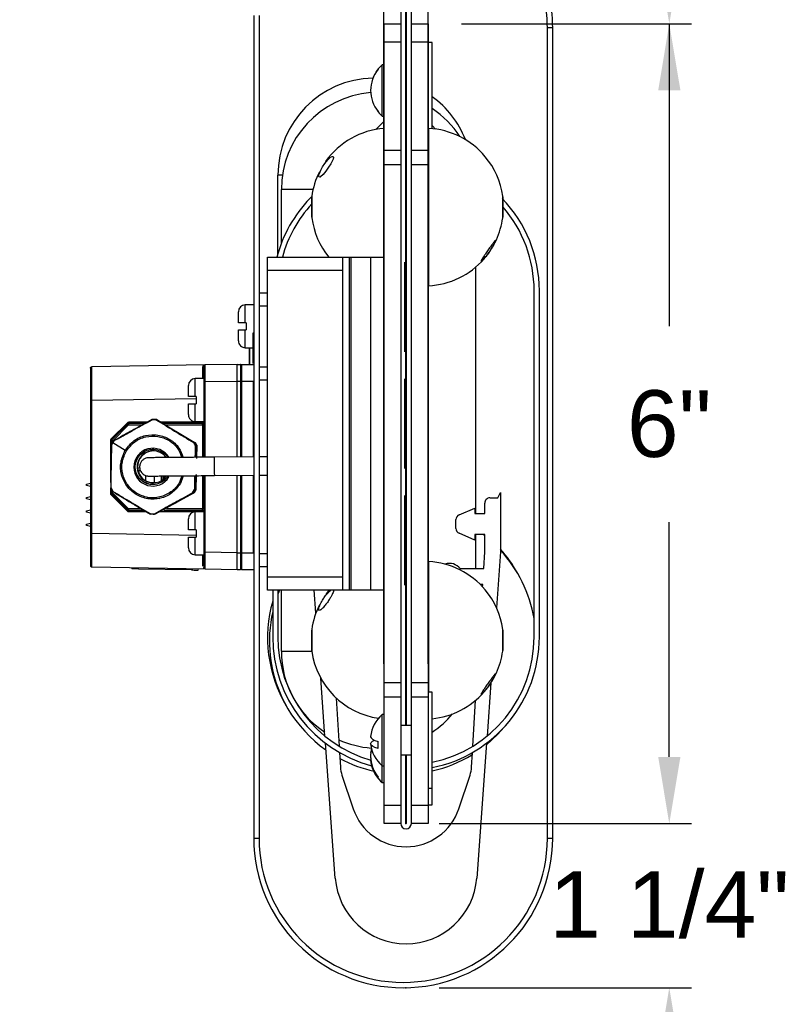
# Model space of a CAD drawing. Header units: inches. Extents: x 170 to 312, y 215 to 248.
# Tile 109 of 256: x 195.56 to 196.63, y 215.92 to 217.3. Entities that reach past the tile are written whole.
import ezdxf

# ---------------------------------------------------------------- set-up
doc = ezdxf.new("R2010")
doc.units = ezdxf.units.IN
doc.header["$LTSCALE"] = 0.25
doc.header["$MEASUREMENT"] = 0
doc.layers.add('ANNOTATIONS', color=1, linetype='Continuous')
doc.layers.add('DETAILS', color=4, linetype='Continuous')
doc.styles.add('ARIAL', font='arial.ttf', dxfattribs={"height": 0.09375})
doc.dimstyles.new('STANDARD$0', dxfattribs={"dimtxt": 0.09375, "dimasz": 0.09375, "dimexe": 0.03125, "dimexo": 0.046875, "dimgap": 0.09, "dimtad": 0, "dimtih": 1, "dimtoh": 1, "dimdec": 4, "dimzin": 0, "dimdsep": 46, "dimtxsty": 'ARIAL', "dimcen": 0.09, "dimadec": 0, "dimazin": 0, "dimtfac": 1, "dimtdec": 4, "dimtofl": 0, "dimtmove": 0, "dimatfit": 1, "dimfxl": 1, "dimtolj": 1, "dimtzin": 0, "dimarcsym": 0})

# ---------------------------------------------------------------- blocks, each defined once
blk = doc.blocks.new('*D160')
at = {"layer": 'ANNOTATIONS', "color": 0, "lineweight": -2, "transparency": 16777216}
for p, q in [((196.4687, 216.2674), (196.4687, 216.3611)), ((196.1452, 216.1736), (196.5, 216.1736)), ((196.1452, 215.9427), (196.5, 215.9427)), ((196.4687, 215.8489), (196.4687, 215.7552))]:
    blk.add_line(p, q, dxfattribs=at)
at = {"layer": 'ANNOTATIONS', "color": 0, "transparency": 16777216}
for points in [[(196.4531, 216.2674), (196.4844, 216.2674), (196.4687, 216.1736)], [(196.4531, 215.8489), (196.4844, 215.8489), (196.4687, 215.9427)]]:
    blk.add_solid(points, dxfattribs=at)
at = {"layer": 'defpoints', "color": 0, "transparency": 16777216}
for p in [(196.0983, 216.1736), (196.4687, 216.1736), (196.0983, 215.9427)]:
    blk.add_point(p, dxfattribs=at)
at = {"layer": 'ANNOTATIONS', "color": 0, "transparency": 16777216, "insert": (196.4687, 216.1066), "char_height": 0.09375, "attachment_point": 2, "style": 'ARIAL'}
blk.add_mtext('\\A1;1 1/4"', dxfattribs=at)
blk = doc.blocks.new('*D161')
at = {"layer": 'ANNOTATIONS', "color": 0, "lineweight": -2, "transparency": 16777216}
for p, q in [((196.0675, 216.3981), (196.0675, 218.0916)), ((196.1294, 216.3981), (196.1294, 218.0916)), ((195.9738, 218.0603), (195.88, 218.0603)), ((196.2232, 218.0603), (196.3169, 218.0603))]:
    blk.add_line(p, q, dxfattribs=at)
at = {"layer": 'ANNOTATIONS', "color": 0, "transparency": 16777216}
for points in [[(195.9738, 218.0759), (195.9738, 218.0447), (196.0675, 218.0603)], [(196.2232, 218.0759), (196.2232, 218.0447), (196.1294, 218.0603)]]:
    blk.add_solid(points, dxfattribs=at)
at = {"layer": 'defpoints', "color": 0, "transparency": 16777216}
for p in [(196.1294, 218.0603), (196.0675, 216.3512), (196.1294, 216.3512)]:
    blk.add_point(p, dxfattribs=at)
at = {"layer": 'ANNOTATIONS', "color": 0, "transparency": 16777216, "insert": (195.6816, 218.1088), "char_height": 0.09375, "attachment_point": 2, "style": 'ARIAL'}
blk.add_mtext('\\A1;3/8"', dxfattribs=at)
blk = doc.blocks.new('*D162')
at = {"layer": 'ANNOTATIONS', "color": 0, "lineweight": -2, "transparency": 16777216}
for p, q in [((196.1763, 217.2986), (196.5, 217.2986)), ((196.4687, 217.2049), (196.4687, 216.8731)), ((196.4687, 216.2674), (196.4687, 216.5974)), ((196.1763, 216.1736), (196.5, 216.1736))]:
    blk.add_line(p, q, dxfattribs=at)
at = {"layer": 'ANNOTATIONS', "color": 0, "transparency": 16777216}
for points in [[(196.4531, 217.2049), (196.4844, 217.2049), (196.4687, 217.2986)], [(196.4531, 216.2674), (196.4844, 216.2674), (196.4687, 216.1736)]]:
    blk.add_solid(points, dxfattribs=at)
at = {"layer": 'defpoints', "color": 0, "transparency": 16777216}
for p in [(196.1294, 217.2986), (196.4687, 217.2986), (196.1294, 216.1736)]:
    blk.add_point(p, dxfattribs=at)
at = {"layer": 'ANNOTATIONS', "color": 0, "transparency": 16777216, "insert": (196.4687, 216.7831), "char_height": 0.09375, "attachment_point": 2, "style": 'ARIAL'}
blk.add_mtext('\\A1;6"', dxfattribs=at)

msp = doc.modelspace()

# ---------------------------------------------------------------- linework, layer by layer
at = {"layer": 'ANNOTATIONS'}
msp.add_line((196.17629, 217.29863), (196.49998, 217.29863), dxfattribs=at)
msp.add_solid([(196.4531, 217.39238), (196.48435, 217.39238), (196.46873, 217.29863)], dxfattribs=at)
at = {"layer": 'DETAILS'}
for p, q in [((196.09097, 217.98016), (196.09097, 216.17363)), ((196.09829, 216.31132), (196.09829, 217.98023)), ((196.09866, 217.56113), (196.09866, 216.31132)), ((196.10597, 216.17363), (196.10597, 217.56113)), ((195.88432, 217.31019), (195.88432, 216.15285)), ((195.89182, 217.31019), (195.89182, 216.15285)), ((196.06754, 217.29863), (196.09097, 217.29863)), ((196.06754, 216.17363), (196.06754, 217.29863)), ((196.10597, 217.29863), (196.12941, 217.29863)), ((196.12941, 217.29863), (196.12941, 216.17363)), ((196.30476, 217.29277), (196.29726, 217.29277)), ((196.29726, 216.15285), (196.29726, 217.29277)), ((196.30476, 216.15285), (196.30476, 217.29277)), ((196.46873, 217.29863), (196.46873, 217.11113)), ((196.09097, 217.27272), (196.06754, 217.27272)), ((196.12941, 217.27272), (196.10597, 217.27272)), ((196.13527, 217.27226), (196.12941, 217.27226)), ((196.13527, 217.15114), (196.13527, 217.27226)), ((196.06754, 217.24088), (196.06486, 217.24088)), ((196.06486, 217.16888), (196.06486, 217.24088)), ((196.05929, 217.23477), (196.05929, 217.23517)), ((196.09866, 217.22539), (196.09829, 217.22539)), ((196.09829, 217.18437), (196.09866, 217.18437)), ((196.05929, 217.17459), (196.05929, 217.17504)), ((196.06486, 217.16888), (196.06754, 217.16888)), ((196.06754, 217.16171), (196.05621, 217.14992)), ((196.14011, 217.15057), (196.13527, 217.15561)), ((196.13018, 217.15151), (196.13018, 216.93013)), ((196.06754, 217.12103), (196.09097, 217.12103)), ((196.10597, 217.12103), (196.12941, 217.12103)), ((196.09097, 217.10006), (196.06754, 217.10006)), ((196.12941, 217.10006), (196.10597, 217.10006)), ((195.91829, 216.97505), (195.91829, 217.08574)), ((195.92468, 217.08574), (195.91829, 217.08574)), ((195.97775, 217.08299), (195.97681, 217.08281)), ((195.92319, 216.98977), (195.92319, 217.06564)), ((195.96773, 217.06564), (195.92319, 217.06564)), ((195.96595, 217.05589), (195.96321, 217.05305)), ((195.9659, 217.02655), (195.9659, 217.05508)), ((195.96597, 217.05609), (195.96597, 217.02554)), ((196.23446, 217.02554), (196.23446, 217.05609)), ((196.23453, 217.05508), (196.23453, 217.02655)), ((195.90347, 216.50175), (195.90347, 216.9705)), ((195.90347, 216.9705), (196.06754, 216.9705)), ((196.00894, 216.9705), (196.00894, 216.50175)), ((196.01832, 216.9705), (196.01832, 216.50175)), ((196.02066, 216.9705), (196.02066, 216.50175)), ((196.04879, 216.50175), (196.04879, 216.9705)), ((196.09683, 216.83702), (196.09683, 216.96337)), ((196.00894, 216.95175), (195.90347, 216.95175)), ((196.19632, 216.95621), (196.19632, 216.60969)), ((195.89182, 216.91998), (195.90347, 216.91998)), ((196.27866, 216.43613), (196.27866, 216.9232)), ((196.28597, 216.43613), (196.28597, 216.9232)), ((195.86275, 216.87817), (195.86275, 216.89354)), ((195.88432, 216.90329), (195.8725, 216.90329)), ((195.8725, 216.87817), (195.8725, 216.90329)), ((195.90347, 216.90123), (195.89182, 216.90123)), ((195.87363, 216.87817), (195.86275, 216.87817)), ((195.87363, 216.87817), (195.87363, 216.86804)), ((195.86275, 216.85267), (195.86275, 216.86804)), ((195.86275, 216.86804), (195.87363, 216.86804)), ((195.8725, 216.84292), (195.8725, 216.86804)), ((195.88338, 216.86373), (195.88432, 216.86373)), ((195.88338, 216.82082), (195.88338, 216.86373)), ((195.8725, 216.84292), (195.88338, 216.84292)), ((195.87832, 216.84292), (195.87832, 216.83792)), ((195.87832, 216.83793), (195.8785, 216.83793)), ((195.87832, 216.83792), (195.8785, 216.83792)), ((195.87832, 216.83748), (195.8785, 216.83748)), ((195.87832, 216.83748), (195.8785, 216.83748)), ((195.8785, 216.81953), (195.8785, 216.84292)), ((195.87869, 216.81953), (195.87869, 216.84292)), ((195.87832, 216.82326), (195.8785, 216.82326)), ((195.87832, 216.82282), (195.8785, 216.82282)), ((195.87832, 216.82282), (195.87832, 216.81953)), ((195.87832, 216.82282), (195.8785, 216.82282)), ((195.65463, 216.81408), (195.65463, 216.53652)), ((195.81585, 216.81874), (195.65647, 216.81596)), ((195.81396, 216.81654), (195.81405, 216.8173)), ((195.814, 216.81687), (195.814, 216.68886)), ((195.86088, 216.81953), (195.81585, 216.81874)), ((195.86088, 216.81953), (195.86557, 216.81953)), ((195.86557, 216.81953), (195.86557, 216.68928)), ((195.8665, 216.81859), (195.8665, 216.68929)), ((195.86744, 216.81953), (195.88338, 216.81953)), ((195.86744, 216.68929), (195.86744, 216.81953)), ((195.89182, 216.81612), (195.90347, 216.81612)), ((195.814, 216.79943), (195.80219, 216.79943)), ((195.80219, 216.7743), (195.80219, 216.79943)), ((195.81585, 216.79531), (195.814, 216.79531)), ((195.81585, 216.79531), (195.86088, 216.79609)), ((195.81585, 216.68887), (195.81585, 216.79531)), ((195.86088, 216.79609), (195.88338, 216.79609)), ((195.86088, 216.68924), (195.86088, 216.79609)), ((195.88338, 216.79609), (195.88338, 216.68942)), ((195.90347, 216.79736), (195.89182, 216.79736)), ((196.09683, 216.67295), (196.09683, 216.7993)), ((195.79244, 216.7743), (195.79244, 216.78968)), ((195.65463, 216.76909), (195.65647, 216.76909)), ((195.65647, 216.76909), (195.80332, 216.77165)), ((195.65647, 216.58151), (195.65647, 216.76909)), ((195.80332, 216.7743), (195.79244, 216.7743)), ((195.80332, 216.7743), (195.80332, 216.76418)), ((195.79244, 216.7488), (195.79244, 216.76418)), ((195.79244, 216.76418), (195.80332, 216.76418)), ((195.80219, 216.73905), (195.80219, 216.76418)), ((195.7423, 216.74184), (195.7412, 216.74184)), ((195.74121, 216.74184), (195.74709, 216.74173)), ((195.74684, 216.74147), (195.74143, 216.74157)), ((195.74819, 216.74173), (195.7423, 216.74184)), ((195.744, 216.74187), (195.7429, 216.74187)), ((195.74383, 216.74186), (195.74773, 216.74179)), ((195.74818, 216.74179), (195.74429, 216.74186)), ((195.74709, 216.74173), (195.7471, 216.74173)), ((195.7471, 216.74173), (195.74819, 216.74173)), ((195.74773, 216.74179), (195.74818, 216.74179)), ((195.74818, 216.74179), (195.76312, 216.73279)), ((195.74819, 216.74173), (195.80076, 216.71004)), ((195.80219, 216.73905), (195.814, 216.73905)), ((195.81216, 216.73905), (195.81216, 216.73812)), ((195.70617, 216.73702), (195.68384, 216.71468)), ((195.7071, 216.73569), (195.68477, 216.71335)), ((195.68606, 216.71203), (195.7084, 216.73436)), ((195.7084, 216.73436), (195.72757, 216.73436)), ((195.73099, 216.73624), (195.70843, 216.73624)), ((195.73441, 216.73812), (195.70882, 216.73812)), ((195.814, 216.73812), (195.75428, 216.73812)), ((195.81213, 216.73624), (195.75739, 216.73624)), ((195.7605, 216.73436), (195.814, 216.73436)), ((195.81249, 216.73628), (195.81214, 216.7362)), ((195.81216, 216.73436), (195.81216, 216.68884)), ((195.68274, 216.71203), (195.68274, 216.6532)), ((195.68606, 216.71203), (195.68274, 216.71203)), ((195.68422, 216.71203), (195.68422, 216.70719)), ((195.68444, 216.70711), (195.68747, 216.71214)), ((195.68606, 216.7098), (195.68606, 216.71203)), ((195.68757, 216.71181), (195.68612, 216.70952)), ((195.68747, 216.71214), (195.68748, 216.71215)), ((195.74252, 216.72058), (195.74244, 216.72058)), ((195.68444, 216.7071), (195.68444, 216.70711)), ((195.68612, 216.70952), (195.68477, 216.70717)), ((195.68612, 216.70952), (195.70375, 216.69868)), ((195.70367, 216.69868), (195.7039, 216.69907)), ((195.79967, 216.71004), (195.79967, 216.71003)), ((195.80076, 216.71004), (195.79967, 216.71004)), ((195.79967, 216.71003), (195.80251, 216.70489)), ((195.80362, 216.70488), (195.80076, 216.71004)), ((195.80227, 216.70918), (195.80181, 216.70918)), ((195.80181, 216.70918), (195.8037, 216.70578)), ((195.80415, 216.70578), (195.80227, 216.70918)), ((195.80251, 216.70489), (195.80252, 216.70488)), ((195.80252, 216.70488), (195.80362, 216.70488)), ((195.80362, 216.70488), (195.80331, 216.68856)), ((195.8037, 216.70578), (195.80415, 216.70578)), ((195.80403, 216.70298), (195.80372, 216.70298)), ((195.80415, 216.70578), (195.80381, 216.68726)), ((195.72117, 216.68813), (195.72129, 216.68813)), ((195.72361, 216.68692), (195.72429, 216.68692)), ((195.80367, 216.68901), (195.80357, 216.68901)), ((195.80361, 216.69101), (195.8036, 216.69101)), ((195.88432, 216.68943), (195.82876, 216.68898)), ((195.90347, 216.68959), (195.89182, 216.68949)), ((195.72409, 216.6739), (195.72271, 216.6739)), ((195.72507, 216.67019), (195.72345, 216.67019)), ((195.72345, 216.66521), (195.72345, 216.67019)), ((195.73194, 216.66335), (195.73194, 216.65604)), ((195.73677, 216.66238), (195.74822, 216.66238)), ((195.74485, 216.65323), (195.74485, 216.66238)), ((195.75393, 216.66253), (195.75393, 216.6557)), ((195.75667, 216.66255), (195.75667, 216.65752)), ((195.75814, 216.66257), (195.75814, 216.65877)), ((195.76036, 216.66258), (195.76036, 216.66113)), ((195.78516, 216.66279), (195.78098, 216.65154)), ((195.78521, 216.66279), (195.7813, 216.65193)), ((195.80283, 216.66293), (195.80246, 216.6435)), ((195.80338, 216.66439), (195.80297, 216.64263)), ((195.80297, 216.65739), (195.80307, 216.65739)), ((195.80299, 216.65814), (195.80303, 216.65814)), ((195.80303, 216.66039), (195.80304, 216.66102)), ((195.80304, 216.66102), (195.80306, 216.66152)), ((195.80305, 216.66089), (195.80304, 216.66052)), ((195.80306, 216.66114), (195.80305, 216.66089)), ((195.80306, 216.66152), (195.80307, 216.66189)), ((195.80307, 216.66127), (195.80306, 216.66114)), ((195.80307, 216.66189), (195.80308, 216.66202)), ((195.80308, 216.66114), (195.80307, 216.66127)), ((195.80307, 216.66127), (195.80307, 216.66127)), ((195.80307, 216.66052), (195.80308, 216.66089)), ((195.80308, 216.66202), (195.80309, 216.66202)), ((195.80308, 216.66089), (195.80308, 216.66114)), ((195.80308, 216.66039), (195.80309, 216.66102)), ((195.80309, 216.66189), (195.80309, 216.66202)), ((195.8031, 216.66152), (195.80309, 216.66189)), ((195.80309, 216.66102), (195.8031, 216.66152)), ((195.80314, 216.66427), (195.80318, 216.66301)), ((195.80319, 216.66376), (195.80318, 216.66426)), ((195.81216, 216.66301), (195.81216, 216.61624)), ((195.814, 216.66302), (195.814, 216.53374)), ((195.81585, 216.5553), (195.81585, 216.66304)), ((195.82897, 216.66315), (195.88432, 216.66359)), ((195.86088, 216.55451), (195.86088, 216.6634)), ((195.86557, 216.66344), (195.86557, 216.53108)), ((195.8665, 216.66345), (195.8665, 216.53201)), ((195.86744, 216.53108), (195.86744, 216.66346)), ((195.88338, 216.66359), (195.88338, 216.55451)), ((195.89182, 216.66365), (195.90347, 216.66375)), ((195.649, 216.65111), (195.65463, 216.65252)), ((195.649, 216.64905), (195.649, 216.65111)), ((195.65463, 216.64765), (195.649, 216.64905)), ((195.68274, 216.64562), (195.68274, 216.63858)), ((195.68328, 216.64571), (195.68328, 216.64572)), ((195.68612, 216.64057), (195.68328, 216.64571)), ((195.68362, 216.64564), (195.68623, 216.6409)), ((195.68422, 216.64402), (195.68422, 216.63858)), ((195.73921, 216.65323), (195.74723, 216.65323)), ((195.79821, 216.6388), (195.801, 216.64343)), ((195.80136, 216.64349), (195.79833, 216.63846)), ((195.79942, 216.63845), (195.80246, 216.6435)), ((195.80251, 216.64263), (195.8005, 216.63929)), ((195.80096, 216.63929), (195.80297, 216.64263)), ((195.80136, 216.64349), (195.80137, 216.6435)), ((195.80246, 216.6435), (195.80137, 216.6435)), ((195.80297, 216.64263), (195.80251, 216.64263)), ((195.80264, 216.64542), (195.80295, 216.64542)), ((195.649, 216.63236), (195.65463, 216.63377)), ((195.649, 216.6303), (195.649, 216.63236)), ((195.65463, 216.6289), (195.649, 216.6303)), ((195.68274, 216.63858), (195.68606, 216.63858)), ((195.68384, 216.63593), (195.70617, 216.61359)), ((195.68477, 216.63725), (195.7071, 216.61491)), ((195.68606, 216.63858), (195.68606, 216.64069)), ((195.7084, 216.61624), (195.68606, 216.63858)), ((195.68613, 216.64056), (195.68612, 216.64057)), ((195.74244, 216.63002), (195.74252, 216.63002)), ((195.75228, 216.63062), (195.74259, 216.63117)), ((195.79942, 216.63845), (195.74569, 216.60876)), ((195.78787, 216.63206), (195.78127, 216.62841)), ((195.78196, 216.62906), (195.78787, 216.63232)), ((195.79833, 216.63846), (195.79832, 216.63845)), ((195.79832, 216.63845), (195.79942, 216.63845)), ((195.80096, 216.63929), (195.79845, 216.63791)), ((195.8005, 216.63929), (195.80096, 216.63929)), ((196.09683, 216.50889), (196.09683, 216.63524)), ((196.21659, 216.63183), (196.22766, 216.63183)), ((196.22766, 216.63183), (196.23135, 216.63922)), ((196.23135, 216.63922), (196.23135, 216.5558)), ((195.649, 216.61361), (195.65463, 216.61502)), ((195.72639, 216.61624), (195.7084, 216.61624)), ((195.70843, 216.61437), (195.72952, 216.61437)), ((195.75016, 216.61147), (195.76596, 216.62021)), ((195.7581, 216.61437), (195.81213, 216.61437)), ((195.76183, 216.61767), (195.75828, 216.6157)), ((195.814, 216.61624), (195.76154, 216.61624)), ((195.77502, 216.62496), (195.77223, 216.62342)), ((195.81214, 216.6144), (195.81249, 216.61433)), ((196.17307, 216.60792), (196.19518, 216.61744)), ((196.19518, 216.61744), (196.19518, 216.60969)), ((196.2092, 216.60969), (196.2092, 216.62445)), ((195.649, 216.61155), (195.649, 216.61361)), ((195.65463, 216.61015), (195.649, 216.61155)), ((195.70882, 216.61249), (195.73266, 216.61249)), ((195.73871, 216.60887), (195.7387, 216.60887)), ((195.74459, 216.60876), (195.73871, 216.60887)), ((195.73894, 216.60913), (195.74435, 216.60903)), ((195.7429, 216.60874), (195.744, 216.60874)), ((195.74569, 216.60876), (195.74459, 216.60876)), ((195.74568, 216.60874), (195.74523, 216.60874)), ((195.75246, 216.61249), (195.814, 216.61249)), ((195.79244, 216.5868), (195.79244, 216.60218)), ((195.814, 216.61193), (195.80219, 216.61193)), ((195.80219, 216.5868), (195.80219, 216.61193)), ((195.81216, 216.61249), (195.81216, 216.61193)), ((196.1686, 216.58871), (196.1686, 216.60114)), ((196.19518, 216.60969), (196.2092, 216.60969)), ((195.649, 216.59486), (195.65463, 216.59627)), ((195.649, 216.5928), (195.649, 216.59486)), ((195.65463, 216.5914), (195.649, 216.5928)), ((195.80332, 216.5868), (195.79244, 216.5868)), ((195.80332, 216.5868), (195.80332, 216.57668)), ((195.65647, 216.58151), (195.65463, 216.58151)), ((195.80332, 216.57895), (195.65647, 216.58151)), ((195.79244, 216.5613), (195.79244, 216.57668)), ((195.79244, 216.57668), (195.80332, 216.57668)), ((195.80219, 216.55155), (195.80219, 216.57668)), ((196.19518, 216.57241), (196.17307, 216.58193)), ((196.2092, 216.58016), (196.19518, 216.58016)), ((196.19518, 216.58016), (196.19518, 216.57241)), ((196.19632, 216.58016), (196.19632, 216.53218)), ((196.2092, 216.57828), (196.20676, 216.58016)), ((196.2092, 216.5558), (196.2092, 216.58016)), ((195.80219, 216.55155), (195.814, 216.55155)), ((195.81585, 216.5553), (195.814, 216.5553)), ((195.86088, 216.55451), (195.81585, 216.5553)), ((195.86088, 216.55451), (195.88338, 216.55451)), ((195.89182, 216.55361), (195.90347, 216.55361)), ((196.20776, 216.53218), (196.2092, 216.5558)), ((196.23135, 216.5558), (196.22562, 216.47726)), ((195.65647, 216.53465), (195.81585, 216.53186)), ((195.71271, 216.53366), (195.71268, 216.53179)), ((195.72205, 216.53163), (195.71268, 216.53179)), ((195.72205, 216.53163), (195.72209, 216.5335)), ((195.79704, 216.53032), (195.72205, 216.53163)), ((195.79707, 216.53219), (195.79704, 216.53032)), ((195.80642, 216.53015), (195.80645, 216.53203)), ((195.81585, 216.53186), (195.86088, 216.53108)), ((195.86088, 216.53108), (195.86557, 216.53108)), ((195.86744, 216.53108), (195.88338, 216.53108)), ((195.90347, 216.53487), (195.89182, 216.53487)), ((196.13018, 216.54213), (196.13018, 216.3582)), ((196.17451, 216.53218), (196.20776, 216.53218)), ((195.90347, 216.5205), (196.00894, 216.5205)), ((196.20641, 216.51003), (196.20287, 216.51003)), ((196.20619, 216.50658), (196.20641, 216.51003)), ((196.06754, 216.50175), (195.90347, 216.50175)), ((195.91097, 216.50175), (195.91097, 216.43613)), ((195.91829, 216.50175), (195.91829, 216.43613)), ((195.92319, 216.41603), (195.92319, 216.50175)), ((195.97185, 216.47008), (195.96954, 216.50175)), ((195.99004, 216.50175), (195.98556, 216.4959)), ((195.97775, 216.47361), (195.97681, 216.47343)), ((195.9659, 216.41718), (195.9659, 216.4457)), ((195.96597, 216.44672), (195.96597, 216.41617)), ((196.23446, 216.41617), (196.23446, 216.44672)), ((196.23453, 216.4457), (196.23453, 216.41718)), ((195.92319, 216.41603), (195.96599, 216.41603)), ((195.98451, 216.29656), (195.97856, 216.37812)), ((196.06754, 216.37219), (196.09097, 216.37219)), ((196.10597, 216.37219), (196.12941, 216.37219)), ((196.2179, 216.37144), (196.21244, 216.29656)), ((196.09097, 216.35123), (196.06754, 216.35123)), ((196.12941, 216.35123), (196.10597, 216.35123)), ((196.13527, 216.3582), (196.12941, 216.3582)), ((196.13527, 216.2), (196.13527, 216.3582)), ((196.00032, 216.3502), (196.00446, 216.28241)), ((196.19249, 216.28241), (196.19643, 216.34693)), ((196.06754, 216.32682), (196.06486, 216.32682)), ((196.06486, 216.23138), (196.06486, 216.32682)), ((196.10597, 216.31132), (196.09097, 216.31132)), ((195.99908, 216.09678), (195.98523, 216.28669)), ((196.05929, 216.27922), (196.05929, 216.28909)), ((196.21172, 216.28669), (196.19787, 216.09678)), ((196.005, 216.27359), (196.00625, 216.25311)), ((196.04868, 216.27244), (196.04887, 216.27244)), ((196.09097, 216.27031), (196.10597, 216.27031)), ((196.09829, 216.17363), (196.09829, 216.27031)), ((196.09866, 216.27031), (196.09866, 216.17363)), ((196.1907, 216.25311), (196.19195, 216.27359)), ((196.04887, 216.26232), (196.04868, 216.26232)), ((196.06486, 216.25482), (196.06754, 216.25482)), ((196.00844, 216.24181), (196.02424, 216.1944)), ((196.09829, 216.24687), (196.09866, 216.24687)), ((196.17271, 216.1944), (196.18851, 216.24181)), ((196.05929, 216.23709), (196.05929, 216.23898)), ((196.06486, 216.23138), (196.06754, 216.23138)), ((196.12941, 216.22343), (196.13527, 216.22343)), ((196.06754, 216.19954), (196.09097, 216.19954)), ((196.10597, 216.19954), (196.12941, 216.19954)), ((196.12941, 216.2), (196.13527, 216.2)), ((196.09097, 216.17363), (196.06754, 216.17363)), ((196.12941, 216.17363), (196.10597, 216.17363)), ((195.88432, 216.15285), (195.89182, 216.15285)), ((196.29726, 216.15285), (196.30476, 216.15285))]:
    msp.add_line(p, q, dxfattribs=at)
at = {"layer": 'DETAILS', "flags": 128}
for points in [[(195.9764, 217.08273), (195.97583, 217.08384), (195.9761, 217.08608), (195.97709, 217.08913), (195.97877, 217.09291), (195.98121, 217.09738), (195.98446, 217.10233), (195.98839, 217.10717), (195.9924, 217.11085), (195.9948, 217.11212), (195.9961, 217.11194), (195.99648, 217.11047), (195.99594, 217.10819), (195.99468, 217.10524), (195.99264, 217.10148), (195.9897, 217.09683), (195.98592, 217.09154), (195.98185, 217.0866), (195.97845, 217.08342), (195.97775, 217.08299)], [(195.86088, 216.79609), (195.86088, 216.80085), (195.86088, 216.80529), (195.86088, 216.81266), (195.86088, 216.81765), (195.86088, 216.81904), (195.86088, 216.81953)], [(195.79704, 216.53032), (195.79887, 216.53028), (195.80063, 216.53025), (195.80225, 216.53022), (195.80367, 216.5302), (195.80484, 216.53018), (195.8057, 216.53016), (195.80624, 216.53016), (195.80642, 216.53015)], [(195.92041, 216.50175), (195.91861, 216.49721), (195.91829, 216.49635)], [(196.21156, 216.28455), (196.22729, 216.29877), (196.24103, 216.31433)], [(196.0487, 216.29601), (196.04868, 216.29575), (196.04937, 216.29396), (196.05141, 216.29222), (196.05475, 216.29058), (196.05929, 216.28909)], [(196.05929, 216.27922), (196.05475, 216.28071), (196.05141, 216.28235), (196.04937, 216.28409), (196.04868, 216.28588), (196.04937, 216.28767), (196.05141, 216.28942), (196.05417, 216.29082)], [(196.05006, 216.27981), (196.04936, 216.27685), (196.04868, 216.27244)]]:
    msp.add_lwpolyline(points, dxfattribs=at)
at = {"layer": 'DETAILS'}
for centre, radius, start, end in [((196.10975, 217.29276), 0.19501, 0.00048, 30.21388), ((196.10977, 217.29277), 0.18749, 359.99955, 30.21508), ((196.096, 217.20491), 0.04758, 130.88677, 140.50293), ((196.09604, 217.2049), 0.04735, 140.89996, 219.10004), ((196.09604, 217.20486), 0.04735, 140.89996, 219.10004), ((196.09598, 217.20492), 0.04755, 140.49335, 147.27292), ((196.05485, 217.08573), 0.13657, 91.15375, 179.99916), ((196.05976, 217.06564), 0.13656, 94.61439, 180.00043), ((196.05484, 217.08573), 0.13658, 21.48398, 53.92059), ((196.096, 217.20485), 0.04758, 219.49707, 229.11323), ((196.05977, 217.06565), 0.13655, 32.94877, 56.43075), ((196.07566, 217.0409), 0.11073, 94.10845, 144.66513), ((196.13015, 217.15077), 0.000738, 87.15275, 174.85981), ((196.12477, 217.0409), 0.11073, 39.70455, 87.19948), ((196.12477, 217.04091), 0.11074, 7.88169, 39.70124), ((196.07582, 217.04086), 0.11089, 153.40208, 172.10425), ((196.09848, 216.9232), 0.1875, 136.1692, 165.38552), ((196.09849, 216.92319), 0.1802, 137.37044, 164.77765), ((195.97329, 217.05508), 0.00739, 172.1198, 179.99426), ((196.09848, 216.9232), 0.1875, 359.99995, 43.83097), ((196.22714, 217.05508), 0.00739, 0.00495, 7.87634), ((196.09847, 216.9232), 0.18019, 0.00027, 40.96889), ((195.97329, 217.02655), 0.00739, 179.99209, 187.8802), ((196.07564, 217.04072), 0.11071, 187.88137, 219.36141), ((196.12478, 217.04072), 0.11072, 318.99676, 352.11943), ((196.22714, 217.02655), 0.00739, 352.12366, 0.00869), ((196.12477, 217.04072), 0.11073, 272.80045, 318.99876), ((196.13015, 216.93087), 0.000741, 185.3872, 272.60024), ((195.87251, 216.89354), 0.00975, 90.00737, 179.99433), ((195.8725, 216.85267), 0.00975, 179.99836, 270.01029), ((195.80219, 216.78968), 0.00975, 90.00745, 179.99433), ((195.80219, 216.7488), 0.00975, 179.99836, 270.01021), ((195.70882, 216.73437), 0.00375, 89.99429, 135.00741), ((195.3598, 216.3945), 0.48712, 44.48925, 44.67934), ((195.70843, 216.73437), 0.00187, 89.88428, 135.11741), ((195.73418, 216.76081), 0.03693, 222.85524, 225.72819), ((195.73521, 216.73483), 0.02682, 176.9966, 181.00296), ((195.68187, 216.73765), 0.02696, 357.00624, 0.99519), ((195.78514, 216.73765), 0.02703, 357.01123, 0.9902), ((195.68649, 216.71203), 0.00375, 135.00491, 180.01038), ((195.61929, 216.64989), 0.09145, 44.10347, 45.10394), ((195.6861, 216.71202), 0.00188, 135.06827, 179.97489), ((195.71209, 216.73868), 0.03725, 222.82884, 225.67858), ((195.7423, 216.67492), 0.02661, 30.58702, 329.02663), ((195.74288, 216.67531), 0.02249, 35.95474, 148.92865), ((195.74356, 216.67531), 0.0225, 90.00166, 148.92786), ((195.74288, 216.6753), 0.0225, 148.91463, 325.2677), ((195.74358, 216.67531), 0.02251, 148.97826, 269.93535), ((196.07714, 216.67808), 0.24861, 177.48613, 183.44295), ((195.68649, 216.63858), 0.00375, 179.98962, 224.99509), ((195.61929, 216.70071), 0.09145, 314.89606, 315.89653), ((195.6861, 216.63858), 0.00188, 180.02511, 224.93173), ((195.71209, 216.61193), 0.03725, 134.32142, 137.17116), ((196.21658, 216.62445), 0.00738, 89.98867, 180.00727), ((195.50195, 216.816), 0.28754, 315.25608, 315.57811), ((195.73418, 216.5898), 0.03693, 134.27181, 137.14476), ((195.70843, 216.61624), 0.00187, 224.98403, 270.02352), ((195.73521, 216.61577), 0.02682, 178.99704, 183.0034), ((195.68187, 216.61296), 0.02696, 359.00481, 2.99376), ((195.78514, 216.61296), 0.02703, 359.0098, 2.98877), ((195.70882, 216.61624), 0.00375, 224.99259, 270.00571), ((195.80219, 216.60218), 0.00975, 90.00745, 179.99433), ((196.17598, 216.60114), 0.00738, 113.28427, 180.00479), ((196.17598, 216.58871), 0.00738, 179.99521, 246.71573), ((195.80219, 216.5613), 0.00975, 180.00567, 269.99255), ((196.09119, 216.43491), 0.18759, 29.09199, 41.65278), ((196.09384, 216.43048), 0.18749, 9.68296, 42.82728), ((196.13015, 216.54139), 0.000738, 87.15275, 174.85981), ((196.12478, 216.43155), 0.11072, 39.70068, 87.20336), ((196.15975, 216.52111), 0.01845, 36.86288, 109.78063), ((196.12477, 216.43153), 0.11074, 7.88169, 39.70124), ((196.09126, 216.43497), 0.1875, 164.04908, 210.67164), ((196.07582, 216.43148), 0.11089, 153.40208, 172.10425), ((196.09383, 216.43048), 0.1875, 167.22562, 186.3209), ((196.09847, 216.43613), 0.1875, 179.9993, 255.06341), ((196.09847, 216.43613), 0.18019, 179.99992, 254.00309), ((195.97329, 216.4457), 0.00739, 172.1198, 179.99426), ((196.09847, 216.43613), 0.18019, 281.78391, 359.99965), ((196.09848, 216.43613), 0.1875, 281.31759, 0.00037), ((196.22714, 216.4457), 0.00739, 0.00495, 7.87634), ((196.09384, 216.43048), 0.1875, 186.32122, 234.86445), ((196.05976, 216.41603), 0.13657, 179.99999, 236.35243), ((195.97329, 216.41718), 0.00739, 180.00574, 187.8802), ((196.07565, 216.43135), 0.11073, 187.8811, 261.78551), ((196.12479, 216.43134), 0.11072, 318.99654, 352.12097), ((196.22714, 216.41718), 0.00739, 352.12366, 359.99505), ((196.12478, 216.43134), 0.11072, 275.43771, 318.99977), ((196.09604, 216.29081), 0.04763, 130.8979, 173.7372), ((196.05993, 216.41584), 0.1363, 303.55429, 319.76386), ((196.05976, 216.41604), 0.13657, 245.86161, 265.7736), ((196.09604, 216.29082), 0.04763, 186.2628, 229.1021), ((196.09461, 216.26832), 0.04592, 165.51446, 219.72014), ((196.09383, 216.4305), 0.18752, 282.76889, 301.48571), ((196.09384, 216.43049), 0.18751, 241.90132, 257.66794), ((196.09466, 216.26647), 0.04598, 178.94144, 219.70245), ((196.09603, 216.26737), 0.04761, 186.09752, 214.82569), ((196.05044, 216.25581), 0.04427, 183.49576, 198.43322), ((196.09602, 216.26737), 0.04761, 214.81738, 229.10574), ((196.14651, 216.25581), 0.04427, 341.56681, 356.50414), ((196.09847, 216.21914), 0.07825, 198.42977, 341.57023), ((196.09847, 216.17363), 0.0075, 180.00555, 359.99445), ((196.09847, 216.17363), 0.000188, 180.28867, 359.71133), ((196.09454, 216.15285), 0.21022, 180.00004, 359.99996), ((196.09454, 216.15285), 0.20272, 180.0004, 359.9996), ((196.09847, 216.10403), 0.09966, 184.17279, 355.82721)]:
    msp.add_arc(centre, radius, start, end, dxfattribs=at)
for points, knots in [([(196.20939, 216.9693), (196.20907, 216.96892), (196.20797, 216.96759), (196.20626, 216.96623), (196.20499, 216.96422), (196.20351, 216.96461), (196.20482, 216.96634), (196.20563, 216.96822), (196.20786, 216.97147), (196.21061, 216.97561), (196.21421, 216.98075), (196.21783, 216.98588), (196.22126, 216.99044), (196.22283, 216.99243), (196.22464, 216.99429), (196.22449, 216.99243), (196.22359, 216.99095), (196.22219, 216.98794), (196.21999, 216.98423), (196.21707, 216.97956), (196.21352, 216.97443), (196.21077, 216.97102), (196.20939, 216.9693)], [0, 0, 0, 0, 0.02044, 0.0709722, 0.0962272, 0.1035978, 0.1222214, 0.155655, 0.2059109, 0.2761618, 0.3656953, 0.462852, 0.5436861, 0.5823731, 0.5993036, 0.6099957, 0.6377469, 0.6814707, 0.7416919, 0.8185782, 0.908632, 1, 1, 1, 1]), ([(195.65463, 216.81408), (195.65466, 216.81433), (195.65471, 216.81481), (195.65514, 216.81543), (195.65574, 216.81586), (195.65623, 216.81593), (195.65647, 216.81596)], [0, 0, 0, 0, 0.2497584, 0.500094, 0.750049, 1, 1, 1, 1]), ([(195.65647, 216.76909), (195.65647, 216.77226), (195.65646, 216.7784), (195.65646, 216.78944), (195.65646, 216.80064), (195.65646, 216.8098), (195.65646, 216.81438), (195.65647, 216.81563), (195.65647, 216.81596)], [0, 0, 0, 0, 0.2030416, 0.3926397, 0.7071344, 0.9197141, 0.9791959, 1, 1, 1, 1]), ([(195.81475, 216.81833), (195.81425, 216.81821), (195.81274, 216.81783), (195.8124, 216.81621), (195.81217, 216.81513)], [0, 0, 0, 0, 0.3323525, 1, 1, 1, 1]), ([(195.81217, 216.81513), (195.81229, 216.81514), (195.81253, 216.81516), (195.81298, 216.81531), (195.81347, 216.81564), (195.81382, 216.81611), (195.81398, 216.81653), (195.814, 216.81676), (195.814, 216.81687)], [0, 0, 0, 0, 0.1299848, 0.2585105, 0.5119254, 0.7584871, 0.8794088, 1, 1, 1, 1]), ([(195.81217, 216.81513), (195.81217, 216.81277), (195.81218, 216.80753), (195.81218, 216.8023), (195.81217, 216.79943)], [0, 0, 0, 0, 0.4518154, 1, 1, 1, 1]), ([(195.81585, 216.81874), (195.8156, 216.81871), (195.81512, 216.81865), (195.81451, 216.81821), (195.81409, 216.8176), (195.81403, 216.81711), (195.814, 216.81687)], [0, 0, 0, 0, 0.2499843, 0.5003255, 0.750201, 1, 1, 1, 1]), ([(195.81585, 216.79531), (195.81584, 216.79689), (195.81584, 216.79996), (195.81583, 216.80548), (195.81583, 216.81108), (195.81584, 216.81566), (195.81583, 216.81795), (195.81584, 216.81858), (195.81585, 216.81874)], [0, 0, 0, 0, 0.2030038, 0.3926392, 0.7070959, 0.9197127, 0.9791947, 1, 1, 1, 1]), ([(195.8665, 216.81859), (195.86649, 216.81871), (195.86646, 216.81896), (195.86625, 216.81927), (195.86593, 216.81948), (195.86569, 216.81951), (195.86557, 216.81953)], [0, 0, 0, 0, 0.25013926, 0.50028425, 0.74992895, 1, 1, 1, 1]), ([(195.8665, 216.81859), (195.86652, 216.81871), (195.86655, 216.81896), (195.86676, 216.81927), (195.86707, 216.81948), (195.86732, 216.81951), (195.86744, 216.81953)], [0, 0, 0, 0, 0.25013926, 0.50028425, 0.74992895, 1, 1, 1, 1]), ([(195.86814, 216.80613), (195.86808, 216.80618), (195.86761, 216.80651), (195.86701, 216.80653), (195.8665, 216.80655)], [0, 0, 0, 0, 0.1445336, 1, 1, 1, 1]), ([(195.7412, 216.74184), (195.73681, 216.73944), (195.72781, 216.7345), (195.71422, 216.72701), (195.70071, 216.71952), (195.69181, 216.71456), (195.68748, 216.71215)], [0, 0, 0, 0, 0.2447789, 0.5018827, 0.7579577, 1, 1, 1, 1]), ([(195.68757, 216.71181), (195.6919, 216.71424), (195.7008, 216.71925), (195.71434, 216.72678), (195.72797, 216.73426), (195.73701, 216.73918), (195.74143, 216.74157)], [0, 0, 0, 0, 0.2421305, 0.4981336, 0.7551624, 1, 1, 1, 1]), ([(195.74143, 216.74157), (195.7414, 216.74162), (195.74137, 216.74169), (195.7413, 216.7418), (195.74124, 216.74183), (195.74121, 216.74184)], [0, 0, 0, 0, 0.4416263, 0.7313832, 1, 1, 1, 1]), ([(195.74709, 216.74173), (195.74705, 216.74172), (195.74699, 216.74169), (195.74691, 216.74159), (195.74687, 216.74152), (195.74684, 216.74147)], [0, 0, 0, 0, 0.2844241, 0.5700346, 1, 1, 1, 1]), ([(195.74684, 216.74147), (195.75109, 216.73891), (195.75985, 216.73364), (195.77312, 216.72564), (195.78643, 216.71761), (195.79524, 216.7123), (195.79954, 216.7097)], [0, 0, 0, 0, 0.2421795, 0.4982065, 0.7552079, 1, 1, 1, 1]), ([(195.79967, 216.71004), (195.79537, 216.71261), (195.78656, 216.71788), (195.77326, 216.72587), (195.76004, 216.73387), (195.75133, 216.73916), (195.7471, 216.74173)], [0, 0, 0, 0, 0.2447794, 0.5018951, 0.7579603, 1, 1, 1, 1]), ([(195.81213, 216.73624), (195.81237, 216.73627), (195.81287, 216.73633), (195.81349, 216.73676), (195.81392, 216.73738), (195.81398, 216.73787), (195.814, 216.73812)], [0, 0, 0, 0, 0.2501053, 0.500127, 0.7498155, 1, 1, 1, 1]), ([(195.81216, 216.73436), (195.81216, 216.7346), (195.81216, 216.73494), (195.81216, 216.73538), (195.81215, 216.73571), (195.81214, 216.73597), (195.81214, 216.73616), (195.81213, 216.73622), (195.81213, 216.73624)], [0, 0, 0, 0, 0.3726021, 0.5490545, 0.7067448, 0.8982667, 0.9706149, 1, 1, 1, 1]), ([(195.68747, 216.71214), (195.68746, 216.71211), (195.68745, 216.71204), (195.6875, 216.71193), (195.68754, 216.71185), (195.68757, 216.71181)], [0, 0, 0, 0, 0.2763524, 0.5666691, 1, 1, 1, 1]), ([(195.7039, 216.69907), (195.70759, 216.70375), (195.71497, 216.71313), (195.73178, 216.72046), (195.74985, 216.72119), (195.76671, 216.71481), (195.77971, 216.70339), (195.78348, 216.69321), (195.78518, 216.68862)], [0, 0, 0, 0, 0.1717873, 0.343566, 0.5153406, 0.6871179, 0.8589018, 1, 1, 1, 1]), ([(195.70547, 216.69808), (195.709, 216.70258), (195.71608, 216.71156), (195.73219, 216.71859), (195.7495, 216.7193), (195.76566, 216.71317), (195.77801, 216.70238), (195.78157, 216.69282), (195.78313, 216.68861)], [0, 0, 0, 0, 0.1728071, 0.3456079, 0.5184055, 0.6912106, 0.8640184, 1, 1, 1, 1]), ([(195.74096, 216.71969), (195.74381, 216.72034), (195.74674, 216.721), (195.74941, 216.72003), (195.74949, 216.72)], [0, 0, 0, 0, 0.9737108, 1, 1, 1, 1]), ([(195.68444, 216.7071), (195.68431, 216.70212), (195.68404, 216.69189), (195.68371, 216.67641), (195.68346, 216.66093), (195.68334, 216.6507), (195.68328, 216.64572)], [0, 0, 0, 0, 0.2434439, 0.5000263, 0.756615, 1, 1, 1, 1]), ([(195.68362, 216.64564), (195.68366, 216.65063), (195.68373, 216.66089), (195.68397, 216.67641), (195.68432, 216.69193), (195.68462, 216.70218), (195.68477, 216.70717)], [0, 0, 0, 0, 0.243439, 0.4999655, 0.7564706, 1, 1, 1, 1]), ([(195.68477, 216.70717), (195.68472, 216.70718), (195.68464, 216.70718), (195.68452, 216.70717), (195.68447, 216.70713), (195.68444, 216.70711)], [0, 0, 0, 0, 0.4412874, 0.7298131, 1, 1, 1, 1]), ([(195.78098, 216.65154), (195.7773, 216.64686), (195.76995, 216.63752), (195.7532, 216.63017), (195.73524, 216.6294), (195.71827, 216.63564), (195.70495, 216.64787), (195.6974, 216.6642), (195.69626, 216.68245), (195.7012, 216.69327), (195.70367, 216.69868)], [0, 0, 0, 0, 0.1250005, 0.2499948, 0.3749859, 0.4999767, 0.6249776, 0.7499856, 0.8749978, 1, 1, 1, 1]), ([(195.78316, 216.66277), (195.78211, 216.65925), (195.77942, 216.65026), (195.76833, 216.63926), (195.75274, 216.63196), (195.73532, 216.63134), (195.71906, 216.63738), (195.7063, 216.64922), (195.69915, 216.66497), (195.69819, 216.68253), (195.70303, 216.69289), (195.70546, 216.69807)], [0, 0, 0, 0, 0.0746334, 0.1903006, 0.3059671, 0.4216294, 0.5372917, 0.652964, 0.768639, 0.8843204, 1, 1, 1, 1]), ([(195.7039, 216.69907), (195.70394, 216.69904), (195.70408, 216.69894), (195.70441, 216.69874), (195.70489, 216.69844), (195.70526, 216.69821), (195.70547, 216.69808)], [0, 0, 0, 0, 0.0718201, 0.2868688, 0.612697, 1, 1, 1, 1]), ([(195.72117, 216.68813), (195.72317, 216.69073), (195.72719, 216.69593), (195.73641, 216.70004), (195.74641, 216.70053), (195.75553, 216.69695), (195.76146, 216.69248), (195.76293, 216.68908), (195.76311, 216.68866)], [0, 0, 0, 0, 0.1945628, 0.3891112, 0.5836573, 0.7782092, 0.9727739, 1, 1, 1, 1]), ([(195.72129, 216.68813), (195.72329, 216.69069), (195.72729, 216.69581), (195.73531, 216.69981), (195.74058, 216.69973), (195.74259, 216.6997)], [0, 0, 0, 0, 0.38176687, 0.76351764, 1, 1, 1, 1]), ([(195.79954, 216.7097), (195.79957, 216.70975), (195.79962, 216.70982), (195.79968, 216.70993), (195.79968, 216.71), (195.79967, 216.71003)], [0, 0, 0, 0, 0.438145, 0.7289941, 1, 1, 1, 1]), ([(195.79954, 216.7097), (195.8, 216.70893), (195.80092, 216.70737), (195.80175, 216.70577), (195.80216, 216.70497)], [0, 0, 0, 0, 0.4999096, 1, 1, 1, 1]), ([(195.80216, 216.70497), (195.80205, 216.69997), (195.80193, 216.69484), (195.80183, 216.6897), (195.80183, 216.68956)], [0, 0, 0, 0, 0.9726961, 1, 1, 1, 1]), ([(195.80212, 216.68876), (195.80213, 216.68916), (195.80224, 216.69453), (195.80239, 216.6999), (195.80252, 216.70488)], [0, 0, 0, 0, 0.0730444, 1, 1, 1, 1]), ([(195.80251, 216.70489), (195.80249, 216.70491), (195.80243, 216.70495), (195.8023, 216.70497), (195.80221, 216.70497), (195.80216, 216.70497)], [0, 0, 0, 0, 0.27950282, 0.56772094, 1, 1, 1, 1]), ([(195.80403, 216.70016), (195.80404, 216.70052), (195.80405, 216.70119), (195.80405, 216.70205), (195.80406, 216.70263), (195.80404, 216.70291), (195.80403, 216.70298)], [0, 0, 0, 0, 0.3823064, 0.7070179, 0.9234925, 1, 1, 1, 1]), ([(195.76355, 216.66221), (195.76153, 216.65966), (195.75749, 216.65454), (195.7483, 216.65053), (195.73845, 216.65013), (195.72915, 216.65356), (195.72186, 216.66027), (195.71773, 216.66922), (195.7171, 216.67923), (195.71981, 216.68516), (195.72117, 216.68813)], [0, 0, 0, 0, 0.1250059, 0.2499965, 0.374986, 0.4999784, 0.6249723, 0.7499932, 0.8750053, 1, 1, 1, 1]), ([(195.73996, 216.65079), (195.73959, 216.65076), (195.736, 216.65053), (195.72942, 216.65371), (195.72205, 216.66011), (195.71787, 216.66916), (195.71722, 216.67919), (195.71994, 216.68515), (195.72129, 216.68813)], [0, 0, 0, 0, 0.0220486, 0.2176322, 0.4131984, 0.6088031, 0.8044115, 1, 1, 1, 1]), ([(195.82876, 216.68898), (195.82618, 216.68896), (195.81876, 216.6889), (195.80668, 216.6888), (195.79285, 216.68869), (195.77994, 216.68858), (195.76829, 216.68849), (195.75819, 216.6884), (195.74988, 216.68833), (195.74357, 216.68828), (195.73941, 216.68825), (195.73731, 216.68822), (195.73657, 216.68822), (195.73642, 216.68822), (195.73628, 216.68821), (195.73603, 216.6882), (195.73529, 216.68815), (195.73372, 216.68792), (195.73109, 216.68707), (195.72795, 216.68506), (195.7252, 216.68164), (195.7237, 216.67727), (195.72384, 216.67268), (195.72538, 216.66879), (195.7276, 216.666), (195.72994, 216.66422), (195.73214, 216.66317), (195.73398, 216.66265), (195.73531, 216.66245), (195.73609, 216.6624), (195.73643, 216.66239), (195.73656, 216.66238), (195.73664, 216.66238), (195.73671, 216.66239), (195.73675, 216.66238), (195.73677, 216.66238)], [0, 0, 0, 0, 0.0584218, 0.1681658, 0.2735036, 0.3717328, 0.46041, 0.5373304, 0.6005825, 0.648596, 0.6801891, 0.6947379, 0.6960983, 0.6970959, 0.697992, 0.6992397, 0.7027915, 0.7148681, 0.7350617, 0.765035, 0.7979866, 0.8323727, 0.8676211, 0.8995529, 0.9254747, 0.9473856, 0.9656522, 0.9801735, 0.9906591, 0.9961426, 0.9976531, 0.9984277, 0.9990285, 0.9996025, 1, 1, 1, 1]), ([(195.73697, 216.66239), (195.73697, 216.66239), (195.73688, 216.66239), (195.73825, 216.66239), (195.73916, 216.66241), (195.74413, 216.66245), (195.74996, 216.6625), (195.75845, 216.66257), (195.76848, 216.66265), (195.78015, 216.66275), (195.79305, 216.66285), (195.80689, 216.66297), (195.81897, 216.66306), (195.82639, 216.66312), (195.82897, 216.66315)], [0, 0, 0, 0, 0.0000335, 0.0028037, 0.0214035, 0.0663972, 0.1354167, 0.2264336, 0.3371469, 0.464795, 0.6062001, 0.757844, 0.9159539, 1, 1, 1, 1]), ([(195.76512, 216.66123), (195.76491, 216.66135), (195.76454, 216.66158), (195.76406, 216.66189), (195.76374, 216.66209), (195.76359, 216.66219), (195.76355, 216.66221)], [0, 0, 0, 0, 0.3874122, 0.7134253, 0.928261, 1, 1, 1, 1]), ([(195.80131, 216.66194), (195.80128, 216.66076), (195.80117, 216.65459), (195.80108, 216.64842), (195.801, 216.64343)], [0, 0, 0, 0, 0.1904768, 1, 1, 1, 1]), ([(195.80137, 216.6435), (195.80142, 216.64848), (195.80149, 216.65492), (195.8016, 216.66136), (195.80162, 216.66282)], [0, 0, 0, 0, 0.7732634, 1, 1, 1, 1]), ([(195.68328, 216.64571), (195.68331, 216.64569), (195.68336, 216.64565), (195.68348, 216.64564), (195.68357, 216.64564), (195.68362, 216.64564)], [0, 0, 0, 0, 0.2707162, 0.5590471, 1, 1, 1, 1]), ([(195.80136, 216.64349), (195.80133, 216.64347), (195.80127, 216.64343), (195.80114, 216.64343), (195.80106, 216.64343), (195.801, 216.64343)], [0, 0, 0, 0, 0.2793538, 0.5677872, 1, 1, 1, 1]), ([(195.80295, 216.64542), (195.80296, 216.6455), (195.80299, 216.64577), (195.803, 216.64635), (195.80303, 216.64721), (195.80305, 216.64788), (195.80305, 216.64824)], [0, 0, 0, 0, 0.076706, 0.293252, 0.6172684, 1, 1, 1, 1]), ([(195.68623, 216.6409), (195.68621, 216.64086), (195.68616, 216.64078), (195.68611, 216.64067), (195.68612, 216.64061), (195.68612, 216.64057)], [0, 0, 0, 0, 0.4356463, 0.7198228, 1, 1, 1, 1]), ([(195.68613, 216.64056), (195.69037, 216.63799), (195.69908, 216.63269), (195.7123, 216.6247), (195.72559, 216.61671), (195.73441, 216.61144), (195.7387, 216.60887)], [0, 0, 0, 0, 0.2420565, 0.4981634, 0.7552641, 1, 1, 1, 1]), ([(195.73894, 216.60913), (195.73462, 216.61169), (195.72576, 216.61694), (195.71243, 216.62493), (195.69918, 216.63296), (195.69047, 216.63831), (195.68623, 216.6409)], [0, 0, 0, 0, 0.2448046, 0.5018176, 0.7578471, 1, 1, 1, 1]), ([(195.7441, 216.63092), (195.74125, 216.63032), (195.738, 216.62963), (195.73502, 216.63079), (195.73465, 216.63093)], [0, 0, 0, 0, 0.8746627, 1, 1, 1, 1]), ([(195.79821, 216.6388), (195.79381, 216.63636), (195.78481, 216.63138), (195.7712, 216.62385), (195.75764, 216.61637), (195.7487, 216.61143), (195.74435, 216.60903)], [0, 0, 0, 0, 0.2448239, 0.5018666, 0.7578794, 1, 1, 1, 1]), ([(195.7446, 216.60876), (195.74892, 216.61117), (195.75783, 216.61613), (195.77134, 216.62362), (195.78493, 216.63111), (195.79393, 216.63604), (195.79832, 216.63845)], [0, 0, 0, 0, 0.2420359, 0.4981152, 0.7552236, 1, 1, 1, 1]), ([(195.79833, 216.63846), (195.79833, 216.63849), (195.79834, 216.63856), (195.79828, 216.63868), (195.79824, 216.63875), (195.79821, 216.6388)], [0, 0, 0, 0, 0.2715324, 0.5639689, 1, 1, 1, 1]), ([(195.81213, 216.61437), (195.81213, 216.61438), (195.81214, 216.61445), (195.81214, 216.61463), (195.81215, 216.61489), (195.81216, 216.61522), (195.81216, 216.61566), (195.81216, 216.61601), (195.81216, 216.61624)], [0, 0, 0, 0, 0.0293851, 0.1017333, 0.2932552, 0.4509455, 0.6273979, 1, 1, 1, 1]), ([(195.814, 216.61249), (195.81398, 216.61274), (195.81392, 216.61323), (195.81349, 216.61385), (195.81287, 216.61428), (195.81237, 216.61434), (195.81213, 216.61437)], [0, 0, 0, 0, 0.2501845, 0.499873, 0.7498947, 1, 1, 1, 1]), ([(195.73871, 216.60887), (195.73874, 216.60888), (195.7388, 216.60891), (195.73887, 216.60901), (195.73891, 216.60909), (195.73894, 216.60913)], [0, 0, 0, 0, 0.2711217, 0.5588823, 1, 1, 1, 1]), ([(195.74435, 216.60903), (195.74437, 216.60899), (195.74442, 216.60891), (195.74449, 216.6088), (195.74455, 216.60878), (195.74459, 216.60876)], [0, 0, 0, 0, 0.43052859, 0.71790723, 1, 1, 1, 1]), ([(195.65647, 216.53465), (195.65647, 216.53497), (195.65646, 216.53622), (195.65646, 216.5408), (195.65646, 216.54996), (195.65646, 216.56116), (195.65646, 216.57221), (195.65647, 216.57834), (195.65647, 216.58151)], [0, 0, 0, 0, 0.0208041, 0.0802859, 0.2928656, 0.6073603, 0.7969584, 1, 1, 1, 1]), ([(195.81217, 216.55155), (195.81217, 216.54856), (195.81218, 216.5432), (195.81217, 216.53784), (195.81217, 216.53547)], [0, 0, 0, 0, 0.5589362, 1, 1, 1, 1]), ([(195.81585, 216.53186), (195.81584, 216.53203), (195.81583, 216.53265), (195.81584, 216.53494), (195.81583, 216.53952), (195.81583, 216.54512), (195.81584, 216.55064), (195.81584, 216.55371), (195.81585, 216.5553)], [0, 0, 0, 0, 0.0208053, 0.0802873, 0.2929041, 0.6073608, 0.7969962, 1, 1, 1, 1]), ([(195.86088, 216.53108), (195.86088, 216.53124), (195.86088, 216.53187), (195.86088, 216.53415), (195.86088, 216.53874), (195.86088, 216.54433), (195.86088, 216.54986), (195.86088, 216.55292), (195.86088, 216.55451)], [0, 0, 0, 0, 0.02087871, 0.0802854, 0.29290275, 0.60743523, 0.79699587, 1, 1, 1, 1]), ([(195.65463, 216.53652), (195.65466, 216.53628), (195.65471, 216.53579), (195.65514, 216.53518), (195.65574, 216.53474), (195.65623, 216.53468), (195.65647, 216.53465)], [0, 0, 0, 0, 0.2497584, 0.500094, 0.750049, 1, 1, 1, 1]), ([(195.81585, 216.53186), (195.8156, 216.53189), (195.81512, 216.53196), (195.81451, 216.53239), (195.81409, 216.53301), (195.81403, 216.53349), (195.814, 216.53374)], [0, 0, 0, 0, 0.2499843, 0.5003255, 0.750201, 1, 1, 1, 1]), ([(195.86557, 216.53108), (195.86569, 216.53109), (195.86593, 216.53112), (195.86625, 216.53134), (195.86646, 216.53165), (195.86649, 216.53189), (195.8665, 216.53201)], [0, 0, 0, 0, 0.250071, 0.4997158, 0.7498607, 1, 1, 1, 1]), ([(195.8665, 216.53201), (195.86652, 216.53189), (195.86655, 216.53165), (195.86676, 216.53134), (195.86707, 216.53112), (195.86732, 216.53109), (195.86744, 216.53108)], [0, 0, 0, 0, 0.25013926, 0.50028425, 0.74992895, 1, 1, 1, 1]), ([(195.9764, 216.47335), (195.97617, 216.47371), (195.97551, 216.47473), (195.97621, 216.47707), (195.97711, 216.48005), (195.97887, 216.48386), (195.98129, 216.48827), (195.98443, 216.49312), (195.98818, 216.49758), (195.99095, 216.50075), (195.99275, 216.50166), (195.99292, 216.50175)], [0, 0, 0, 0, 0.0366467, 0.1027747, 0.1965687, 0.3178855, 0.4671078, 0.6404973, 0.8232314, 0.9826081, 1, 1, 1, 1]), ([(195.99631, 216.50175), (195.99638, 216.50154), (195.99669, 216.50056), (195.99579, 216.4985), (195.99462, 216.49553), (195.99245, 216.49173), (195.98956, 216.48715), (195.986, 216.48214), (195.98229, 216.47764), (195.97955, 216.4747), (195.97799, 216.47375), (195.97775, 216.47361)], [0, 0, 0, 0, 0.0196208, 0.0878808, 0.1811195, 0.3055352, 0.4656828, 0.6545349, 0.8408965, 0.9761783, 1, 1, 1, 1]), ([(196.20939, 216.35993), (196.20907, 216.35954), (196.20797, 216.35821), (196.20626, 216.35686), (196.20499, 216.35484), (196.20351, 216.35523), (196.20482, 216.35696), (196.20563, 216.35885), (196.20786, 216.36209), (196.21061, 216.36623), (196.21421, 216.37138), (196.21783, 216.3765), (196.22126, 216.38107), (196.22283, 216.38305), (196.22464, 216.38491), (196.22449, 216.38306), (196.22359, 216.38157), (196.22219, 216.37856), (196.21999, 216.37485), (196.21707, 216.37019), (196.21352, 216.36506), (196.21077, 216.36165), (196.20939, 216.35993)], [0, 0, 0, 0, 0.02044033, 0.07097337, 0.09622876, 0.10360679, 0.12220787, 0.15564205, 0.20589876, 0.27615082, 0.36568579, 0.46284403, 0.54367943, 0.58236705, 0.59929789, 0.60999018, 0.63774177, 0.68146636, 0.7416885, 0.8185761, 0.90861137, 1, 1, 1, 1])]:
    msp.add_open_spline(points, degree=3, knots=knots, dxfattribs=at)
for p in [(196.09829, 216.17363), (196.09829, 215.94267)]:
    msp.add_point(p, dxfattribs=at)

# ---------------------------------------------------------------- dimensions: what is measured, and where the dimension line sits
at = {"layer": 'ANNOTATIONS'}
dim = msp.add_linear_dim(base=(196.12941, 218.06032), p1=(196.06754, 216.35123), p2=(196.12941, 216.35123), text='3/8"', dimstyle='STANDARD$0', dxfattribs=at)
dim.commit()
dim.dimension.update_dxf_attribs({"geometry": '*D161', "text_midpoint": (195.68158, 218.06032), "dimtype": 160})
for base, p1, p2, text, picture, middle in [((196.46873, 217.29863), (196.12941, 216.17363), (196.12941, 217.29863), '6"', '*D162', (196.46873, 216.73527)), ((196.46873, 216.17363), (196.09829, 215.94267), (196.09829, 216.17363), '1 1/4"', '*D160', (196.46873, 216.05815))]:
    dim = msp.add_linear_dim(base=base, p1=p1, p2=p2, angle=90, text=text, dimstyle='STANDARD$0', dxfattribs=at)
    dim.commit()
    dim.dimension.update_dxf_attribs({"geometry": picture, "text_midpoint": middle, "dimtype": 160})

doc.saveas('drawing.dxf')
